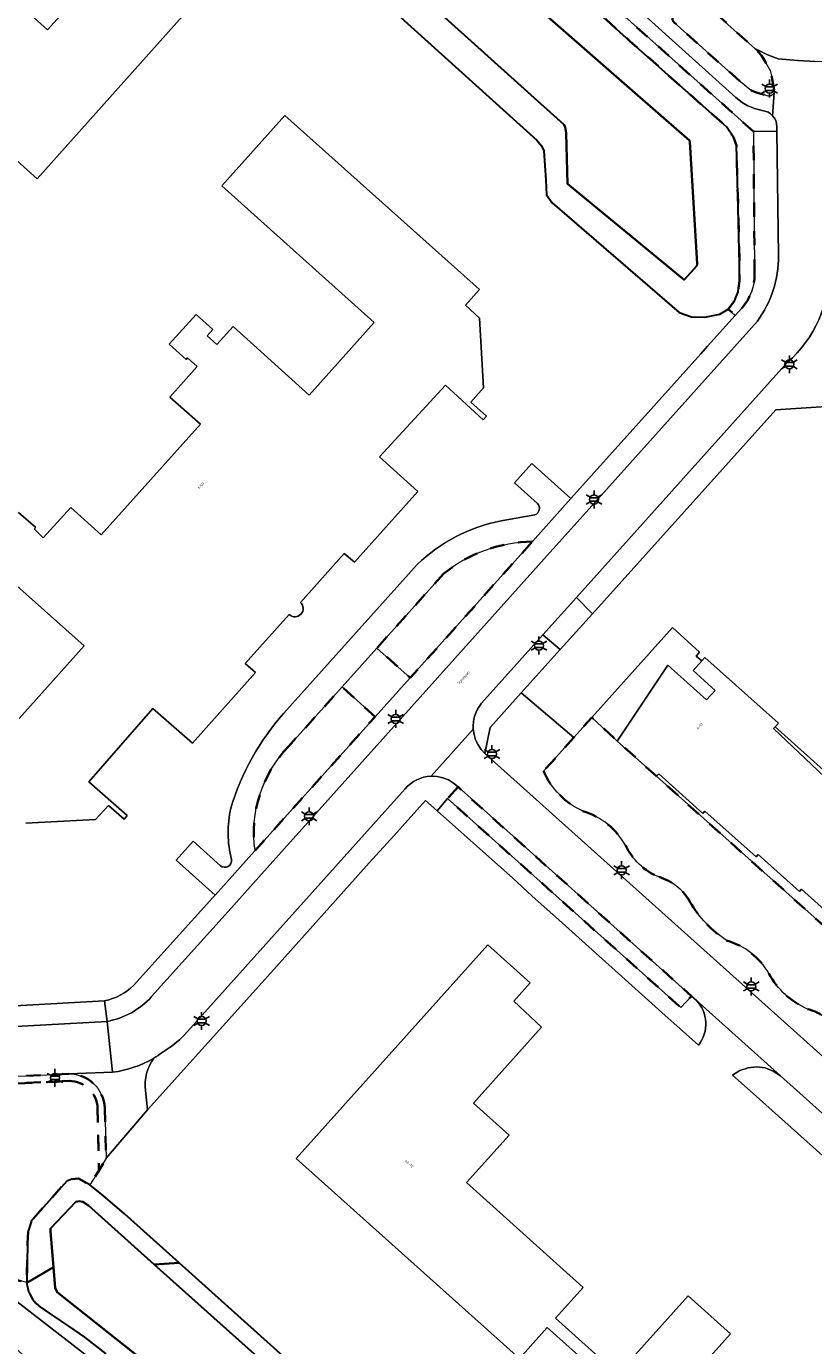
# Model space of a CAD drawing. Extents: x 105780 to 185197, y 477999 to 525027.
# Tile 138 of 256: x 108600 to 108711, y 478250 to 478435. Entities that reach past the tile are written whole.
import ezdxf
from ezdxf.enums import TextEntityAlignment as Align

# ---------------------------------------------------------------- set-up
doc = ezdxf.new("R2010")
doc.units = 0
doc.linetypes.add('XX-HIDDEN', pattern=[4, 2, -2])
for name, color, linetype, lineweight in [('B-GV-GR-MATERIAALGRENS-G', 252, 'XX-HIDDEN', 35), ('B-RO-IE-MEUBILAIR_WEGMEUBILAIR-S', 252, 'Continuous', 25), ('B-WE-GW-WATERGANG_SLOOT_INSTEEK-G', 252, 'Continuous', 30), ('B-XX-KG-KADASTRAAL_BEBOUWING-G', 252, 'Continuous', 20), ('B1-WE-OG-BEBOUWING-T18', 7, 'Continuous', 18), ('B1-WE-OG-TERREIN_ERF-GV', 252, 'Continuous', 18), ('B1-WE-OG-TOPOGRAFIE-T18', 10, 'Continuous', 18), ('B1-WE-OG-WEG-GV', 7, 'Continuous', 18), ('B1-WE-VH-VERHARDING_ASFALT-GV', 252, 'Continuous', 18), ('B1-WE-VH-VERHARDING_BEDRIJFSVLOERPLAAT-GV', 252, 'Continuous', 18), ('B1-WE-VH-VERHARDING_BETONSTRAATSTEEN-GV', 252, 'Continuous', 18), ('B1-WE-VH-VERHARDING_TEGEL-GV', 252, 'Continuous', 18)]:
    doc.layers.add(name, color=color, linetype=linetype, lineweight=lineweight)
doc.styles.add('NLCS-ISO', font='NLCS-ISO.ttf')
doc.styles.add('NLCS-ISO-M200-T18', font='NLCS-ISO.ttf', dxfattribs={"height": 0.36})

# ---------------------------------------------------------------- blocks, each defined once
blk = doc.blocks.new('B-SIE-WEG_LICHTMAST-SO')
at = {"ltscale": 0.1}
for p, q in [((-1.1, 0.63), (-2.19, 1.27)), ((0, 1.27), (0, 2.53)), ((1.1, 0.63), (2.19, 1.27)), ((-1.1, -0.63), (-2.19, -1.27)), ((0, -1.27), (0, -2.53)), ((1.1, -0.63), (2.19, -1.27))]:
    blk.add_line(p, q, dxfattribs=at)
at = {"flags": 128}
for points in [[(-1.16, 0.5), (1.16, 0.5)], [(-1.16, -0.5), (1.16, -0.5)]]:
    blk.add_lwpolyline(points, dxfattribs=at)
at = {"ltscale": 0.1}
blk.add_circle((0, 0), 1.27, dxfattribs=at)
at = {"style": 'NLCS-ISO'}
blk.add_attdef('TYPE', text='', height=1.8, dxfattribs=at).set_placement((0, 2.53), align=Align.BOTTOM_CENTER)

msp = doc.modelspace()

# ---------------------------------------------------------------- linework, layer by layer
at = {"layer": 'B-GV-GR-MATERIAALGRENS-G', "flags": 128}
for points in [[(108702.292, 478400.69), (108702.124, 478420.692), (108600.383, 478511.714), (108597.167, 478514.569), (108568.306, 478513.001), (108533.712, 478474.402), (108528.404, 478468.536), (108529.645, 478467.416), (108533.614, 478463.834), (108538.247, 478459.954), (108540.403, 478462.887), (108537.811, 478464.532), (108536.787, 478465.532), (108534.126, 478468.128), (108533.97, 478469.133), (108534.372, 478470.197), (108535.171, 478471.376), (108535.981, 478472.51), (108537.781, 478474.79), (108563.237, 478505.094), (108566.959, 478508.559), (108569.078, 478510.09), (108571.185, 478510.968), (108573.852, 478511.444)], [(108573.852, 478511.444), (108582.726, 478511.723), (108593.388, 478512.058), (108595.432, 478511.848), (108596.907, 478511.43), (108598.46, 478510.574), (108624.247, 478487.544), (108651.709, 478463.177), (108684.743, 478433.438), (108698.345, 478421.344), (108699.321, 478419.888), (108699.737, 478418.748), (108699.919, 478411.89), (108700.183, 478402.005), (108700.142, 478399.696), (108700.037, 478398.656), (108699.983, 478398.129), (108699.482, 478396.874), (108698.59, 478395.713), (108699.564, 478394.815), (108700.504, 478395.862)], [(108658.571, 478358.512), (108649.142, 478348.006), (108653.826, 478343.803), (108671.029, 478362.986)], [(108648.907, 478338.348), (108644.236, 478342.54), (108636.692, 478334.134)], [(108632.001, 478319.501), (108648.907, 478338.348)], [(108688.491, 478329.954), (108682.959, 478334.922), (108679.387, 478338.253), (108676.838, 478335.402), (108672.595, 478330.658)], [(108724.696, 478283.796), (108731.521, 478291.468), (108688.491, 478329.954)], [(108546.548, 478309.453), (108544.912, 478307.513), (108543.681, 478306.116), (108541.248, 478303.309), (108541.005, 478303.029), (108548.432, 478296.131), (108558.544, 478287.881), (108561.307, 478285.627), (108562.555, 478284.609), (108565.926, 478281.859), (108567.535, 478280.547), (108574.382, 478274.961), (108583.86, 478267.656), (108585.824, 478266.094), (108586.617, 478265.462), (108592.95, 478260.425), (108593.33, 478260.33), (108595.851, 478259.699), (108599.867, 478258.694), (108599.875, 478258.692), (108599.998, 478264.223), (108600.072, 478265.922), (108600.285, 478266.622), (108600.534, 478267.439), (108605.513, 478272.973), (108606.216, 478273.266), (108607.176, 478273.336), (108608.729, 478272.481), (108610.025, 478274.41), (108609.845, 478283.225)], [(108557.923, 478300.66), (108547.232, 478310.249), (108546.548, 478309.453), (108546.836, 478309.194), (108566.476, 478291.561), (108571.443, 478287.792), (108574.291, 478286.447), (108577.382, 478285.69), (108580.773, 478285.803), (108592.678, 478286.417), (108597.698, 478286.692), (108605.835, 478287.087)], [(108605.835, 478287.087), (108597.698, 478286.692), (108592.678, 478286.417), (108580.773, 478285.803), (108577.382, 478285.69), (108574.291, 478286.447), (108571.443, 478287.792), (108566.476, 478291.561), (108546.836, 478309.194), (108546.548, 478309.453)], [(108605.813, 478288.087), (108596.665, 478287.643), (108593.637, 478287.468), (108580.73, 478286.802), (108577.486, 478286.694)], [(108609.845, 478283.225), (108610.025, 478274.41), (108611.046, 478276.238), (108610.844, 478283.257)]]:
    msp.add_lwpolyline(points, dxfattribs=at)
for points in [[(108693.478, 478440.32), (108692.969, 478440.311), (108691.222, 478438.372), (108690.932, 478437.848), (108690.757, 478437.296), (108690.72, 478436.844), (108690.748, 478436.35), (108690.969, 478436.029), (108700.323, 478427.677), (108701.602, 478426.605), (108702.254, 478426.276), (108704.194, 478425.683), (108704.578, 478425.731), (108704.789, 478425.857), (108705.03, 478426.151), (108705.058, 478426.532), (108704.724, 478428.368), (108704.46, 478429.287), (108703.703, 478430.711), (108703.247, 478431.392), (108702.802, 478431.918), (108702.339, 478432.374)], [(108660.554, 478328.451), (108659.073, 478326.832), (108691.902, 478297.412), (108693.419, 478299.024)]]:
    msp.add_lwpolyline(points, close=True, dxfattribs=at)
for points in [[(108700.504, 478395.862, 0.1793222), (108702.292, 478400.69)], [(108671.029, 478362.986, 0.1679423), (108658.571, 478358.512)], [(108636.692, 478334.134, 0.2299648), (108632.001, 478319.501)], [(108672.595, 478330.658, 0.180605), (108678.136, 478325.042)], [(108678.136, 478325.042, -0.1922479), (108684.102, 478320.277)], [(108684.102, 478320.277, 0.1883349), (108688.837, 478315.789)], [(108688.837, 478315.789, -0.1959296), (108693.196, 478312.283)], [(108693.196, 478312.283, 0.1135308), (108698.338, 478306.846)], [(108698.338, 478306.846, -0.1963055), (108704.309, 478302.196)], [(108704.309, 478302.196, 0.1706125), (108709.791, 478297.186)], [(108709.791, 478297.186, -0.2460963), (108714.005, 478293.521)], [(108610.844, 478283.257, 0.4016798), (108605.813, 478288.087)], [(108609.845, 478283.225, 0.3991336), (108605.835, 478287.087)], [(108605.835, 478287.087, -0.3991336), (108609.845, 478283.225)]]:
    msp.add_lwpolyline(points, format="xyb", dxfattribs=at)
at = {"layer": 'B-WE-GW-WATERGANG_SLOOT_INSTEEK-G', "flags": 128}
for points in [[(108593.483, 478507.603), (108608.8, 478493.866), (108626.224, 478478.566), (108642.703, 478464.024), (108663.125, 478445.708), (108685.828, 478425.827), (108693.124, 478419.422), (108693.165, 478419.247), (108694.213, 478402.101), (108694.164, 478401.797), (108692.386, 478399.824), (108675.976, 478413.318), (108675.754, 478420.47), (108675.638, 478421.343), (108675.427, 478421.696), (108658.223, 478437.166), (108629.606, 478462.774), (108603.956, 478486.106), (108603.181, 478486.643), (108602.399, 478486.788), (108601.834, 478486.885), (108583.429, 478485.754)], [(108583.429, 478485.754), (108601.834, 478486.885), (108602.399, 478486.788), (108603.181, 478486.643), (108603.956, 478486.106), (108629.606, 478462.774), (108658.223, 478437.166), (108675.427, 478421.696), (108675.638, 478421.343), (108675.754, 478420.47), (108675.976, 478413.318), (108692.386, 478399.824), (108694.164, 478401.797), (108694.213, 478402.101), (108693.165, 478419.247), (108693.124, 478419.422), (108685.828, 478425.827), (108663.125, 478445.708), (108642.703, 478464.024), (108626.224, 478478.566), (108608.8, 478493.866), (108593.483, 478507.603)], [(108651.992, 478437.197), (108671.639, 478419.461), (108672.28, 478418.709), (108672.615, 478417.962), (108672.935, 478413.86), (108672.986, 478411.811), (108673.794, 478410.664), (108691.652, 478395.226), (108693.428, 478394.628), (108695.301, 478394.551), (108697.4, 478394.994), (108698.59, 478395.713), (108699.482, 478396.874), (108699.983, 478398.129), (108700.037, 478398.656), (108700.142, 478399.696), (108700.183, 478402.005), (108699.919, 478411.89), (108699.737, 478418.748), (108699.321, 478419.888), (108698.345, 478421.344), (108684.743, 478433.438), (108651.709, 478463.177)], [(108616.397, 478247.626), (108604.148, 478257.343), (108603.854, 478257.958), (108603.615, 478260.896), (108599.875, 478258.692), (108599.89, 478258.482), (108599.921, 478258.272), (108600.012, 478257.857), (108600.14, 478257.452), (108600.303, 478257.06), (108600.701, 478256.368), (108601.208, 478255.751), (108601.811, 478255.228), (108603.047, 478254.389), (108604.696, 478253.27), (108604.746, 478253.236), (108605.729, 478252.569), (108608.014, 478251.018), (108610.986, 478248.688)]]:
    msp.add_lwpolyline(points, dxfattribs=at)
for points in [[(108608.729, 478272.481), (108607.176, 478273.336), (108606.216, 478273.266), (108605.513, 478272.973), (108600.534, 478267.439), (108600.285, 478266.622), (108600.072, 478265.922), (108599.998, 478264.223), (108599.875, 478258.692), (108603.615, 478260.896), (108603.209, 478265.901), (108603.217, 478266.337), (108606.769, 478270.066), (108607.25, 478270.145), (108607.771, 478270.048), (108608.547, 478269.555), (108617.811, 478261.262), (108621.32, 478261.476), (108613.626, 478268.385), (108610.663, 478270.921)], [(108660.801, 478222.568), (108632.831, 478247.815), (108617.811, 478261.262), (108608.547, 478269.555), (108607.771, 478270.048), (108607.25, 478270.145), (108606.769, 478270.066), (108603.217, 478266.337), (108603.209, 478265.901), (108603.615, 478260.896), (108603.854, 478257.958), (108604.148, 478257.343), (108616.397, 478247.626), (108617.561, 478246.908), (108646.492, 478224.258), (108669.059, 478206.515), (108682.347, 478196.344), (108694.524, 478185.015), (108706.455, 478174.52), (108726.233, 478156.782), (108733.618, 478150.506), (108737.806, 478155.662), (108716.658, 478174.819), (108685.674, 478202.125)], [(108621.32, 478261.476), (108617.811, 478261.262), (108632.831, 478247.815), (108660.801, 478222.568), (108685.674, 478202.125), (108716.658, 478174.819), (108737.806, 478155.662), (108737.617, 478159.767), (108737.228, 478159.952), (108707.418, 478187.107), (108675.843, 478213.072), (108643.829, 478241.267)]]:
    msp.add_lwpolyline(points, close=True, dxfattribs=at)
at = {"layer": 'B-XX-KG-KADASTRAAL_BEBOUWING-G', "flags": 128}
for points in [[(108590.646, 478423.645), (108601.359, 478414.022), (108622.942, 478438.226), (108585.879, 478471.459)], [(108584.262, 478469.613), (108611.737, 478444.938), (108602.806, 478435.016), (108585.399, 478450.684)], [(108638.397, 478354.439), (108644.555, 478361.307), (108645.985, 478360.073), (108654.891, 478370.016), (108649.503, 478374.918), (108658.775, 478385.004), (108664.075, 478380.131), (108664.55, 478380.649), (108662.367, 478382.616), (108664.139, 478384.63), (108663.591, 478394.444), (108661.608, 478396.245), (108663.566, 478398.448), (108636.19, 478422.94), (108627.314, 478413.033), (108648.764, 478393.815), (108639.622, 478383.611), (108628.901, 478393.249), (108626.642, 478390.703), (108625.279, 478391.924), (108626.074, 478392.817), (108623.693, 478394.963), (108619.924, 478390.76), (108622.292, 478388.637), (108622.492, 478388.86), (108623.854, 478387.638), (108620.026, 478383.335), (108624.337, 478379.5), (108610.34, 478363.957), (108606.068, 478367.782), (108602.198, 478363.518), (108600.949, 478364.715), (108601.123, 478365.034), (108598.702, 478367.083)], [(108597.219, 478357.907), (108607.943, 478348.296), (108598.813, 478338.109)], [(108614.022, 478324.432), (108608.599, 478329.168), (108617.611, 478339.487), (108623.174, 478334.64), (108632.059, 478344.547), (108630.622, 478345.836), (108636.786, 478352.716)], [(108599.742, 478323.35), (108609.557, 478323.878), (108611.365, 478325.858), (108613.56, 478323.903), (108614.022, 478324.432)], [(108694.103, 478246.127), (108698.917, 478251.481), (108692.962, 478256.837), (108683.038, 478245.803), (108674.264, 478253.694), (108678.156, 478258.021), (108661.739, 478272.786), (108667.744, 478279.463), (108662.74, 478283.963), (108672.321, 478294.633), (108668.389, 478298.29), (108670.701, 478300.906), (108664.751, 478306.249), (108637.775, 478276.175), (108669.204, 478248.021), (108673.111, 478252.376), (108681.915, 478244.489)]]:
    msp.add_lwpolyline(points, dxfattribs=at)
for points in [[(108584.262, 478469.613), (108582.131, 478467.271), (108580.125, 478469.122), (108570.641, 478468.59), (108568.813, 478466.521), (108566.45, 478468.646), (108566.335, 478468.512), (108565.979, 478468.096), (108571.327, 478463.301), (108557.315, 478447.659), (108561.312, 478444.053), (108556.395, 478438.531), (108556.788, 478438.174), (108557.822, 478439.181), (108579.376, 478419.779), (108588.301, 478429.693), (108576.26, 478440.532), (108585.399, 478450.684), (108602.806, 478435.016), (108611.737, 478444.938)], [(108694.846, 478346.184), (108694.071, 478346.88), (108694.526, 478347.45), (108690.75, 478350.907), (108679.387, 478338.253), (108682.959, 478334.922), (108690.08, 478345.607), (108695.53, 478340.697), (108696.744, 478342.052), (108693.637, 478344.834)], [(108705.178, 478336.924), (108705.648, 478337.435), (108695.305, 478346.697), (108694.846, 478346.184), (108693.637, 478344.834), (108696.744, 478342.052), (108695.53, 478340.697), (108690.08, 478345.607), (108682.959, 478334.922), (108688.491, 478329.954), (108688.789, 478330.298), (108695.004, 478324.722), (108695.305, 478325.057), (108702.486, 478318.61), (108702.786, 478318.945), (108708.592, 478313.737), (108708.893, 478314.072), (108715.776, 478307.892), (108723.778, 478318.834), (108704.966, 478336.693)], [(108705.178, 478336.924), (108704.966, 478336.693), (108723.778, 478318.834), (108715.776, 478307.892), (108708.893, 478314.072), (108708.592, 478313.737), (108702.786, 478318.945), (108702.486, 478318.61), (108695.305, 478325.057), (108695.004, 478324.722), (108688.789, 478330.298), (108688.491, 478329.954), (108731.521, 478291.468), (108734.833, 478295.191), (108738.872, 478299.732), (108742.333, 478303.622)]]:
    msp.add_lwpolyline(points, close=True, dxfattribs=at)
msp.add_lwpolyline([(108636.786, 478352.716, 0.9988016), (108638.397, 478354.439)], format="xyb", dxfattribs=at)
at = {"layer": 'B1-WE-OG-TERREIN_ERF-GV', "flags": 128}
for points in [[(108671.735, 478368.335), (108668.493, 478371.241), (108670.943, 478373.974), (108676.44, 478369.055), (108694.706, 478389.403), (108695.667, 478390.474), (108699.564, 478394.815), (108698.59, 478395.713), (108697.4, 478394.994), (108695.301, 478394.551), (108693.428, 478394.628), (108691.652, 478395.226), (108673.794, 478410.664), (108672.986, 478411.811), (108672.935, 478413.86), (108672.615, 478417.962), (108672.28, 478418.709), (108671.639, 478419.461), (108651.992, 478437.197), (108634.29, 478454.027), (108609.018, 478476.569), (108601.291, 478483.286), (108599.993, 478483.788), (108583.437, 478483.192)], [(108585.879, 478471.459), (108622.942, 478438.226), (108601.359, 478414.022), (108590.646, 478423.645)], [(108598.702, 478367.083), (108601.123, 478365.034), (108600.949, 478364.715), (108602.198, 478363.518), (108606.068, 478367.782), (108610.34, 478363.957), (108624.337, 478379.5), (108620.026, 478383.335), (108623.854, 478387.638), (108622.492, 478388.86), (108622.292, 478388.637), (108619.924, 478390.76), (108623.693, 478394.963), (108626.074, 478392.817), (108625.279, 478391.924), (108626.642, 478390.703), (108628.901, 478393.249), (108639.622, 478383.611), (108648.764, 478393.815), (108627.314, 478413.033), (108636.19, 478422.94), (108663.566, 478398.448), (108661.608, 478396.245), (108663.591, 478394.444), (108664.139, 478384.63), (108662.367, 478382.616), (108664.55, 478380.649), (108664.075, 478380.131), (108658.775, 478385.004), (108649.503, 478374.918), (108654.891, 478370.016), (108645.985, 478360.073), (108644.555, 478361.307), (108638.397, 478354.439)], [(108723.701, 478382.752), (108705.261, 478381.521), (108679.468, 478352.831), (108674.951, 478347.806), (108669.457, 478341.695), (108676.838, 478335.402), (108679.387, 478338.253), (108690.75, 478350.907), (108694.526, 478347.45), (108694.071, 478346.88), (108694.846, 478346.184), (108695.305, 478346.697), (108705.648, 478337.435), (108705.178, 478336.924), (108742.333, 478303.622)], [(108666.63, 478365.918), (108671.382, 478366.754)], [(108636.029, 478338.834), (108654.81, 478359.76)], [(108598.813, 478338.109), (108607.943, 478348.296), (108597.219, 478357.907)], [(108636.786, 478352.716), (108630.622, 478345.836), (108632.059, 478344.547), (108623.174, 478334.64), (108617.611, 478339.487), (108608.599, 478329.168), (108614.022, 478324.432)], [(108694.387, 478292.104), (108689.238, 478296.725), (108675.194, 478309.332), (108670.959, 478313.15), (108668.258, 478315.605), (108657.609, 478325.084), (108655.973, 478326.54), (108653.523, 478323.824), (108651.504, 478321.586), (108648.058, 478317.766), (108634.196, 478302.303), (108616.878, 478283.029), (108611.046, 478276.238), (108610.025, 478274.41), (108608.729, 478272.481), (108610.663, 478270.921), (108613.626, 478268.385), (108621.32, 478261.476), (108643.829, 478241.267)], [(108614.022, 478324.432), (108613.56, 478323.903), (108611.365, 478325.858), (108609.557, 478323.878), (108599.742, 478323.35)], [(108614.916, 478300.513), (108626.034, 478312.877), (108626.367, 478313.248), (108620.897, 478318.153), (108623.28, 478320.811), (108627.128, 478317.361)], [(108681.915, 478244.489), (108673.111, 478252.376), (108669.204, 478248.021), (108637.775, 478276.175), (108664.751, 478306.249), (108670.701, 478300.906), (108668.389, 478298.29), (108672.321, 478294.633), (108662.74, 478283.963), (108667.744, 478279.463), (108661.739, 478272.786), (108678.156, 478258.021), (108674.264, 478253.694), (108683.038, 478245.803), (108692.962, 478256.837), (108698.917, 478251.481), (108694.103, 478246.127)], [(108578.824, 478296.596), (108610.832, 478298.341)], [(108705.924, 478287.809), (108694.054, 478298.459)], [(108750.367, 478242.009), (108731.529, 478258.773), (108732.34, 478259.676), (108721.587, 478269.465), (108720.783, 478268.577), (108702.077, 478285.301), (108699.187, 478287.885), (108700.213, 478288.535), (108701.361, 478288.933), (108702.569, 478289.059), (108703.774, 478288.906), (108704.913, 478288.482), (108705.924, 478287.809)]]:
    msp.add_lwpolyline(points, dxfattribs=at)
at = {"layer": 'B1-WE-OG-TERREIN_ERF-GV'}
for points in [[(108671.382, 478366.754, 0.5294276), (108671.735, 478368.335)], [(108654.81, 478359.76, -0.145513), (108666.63, 478365.918)], [(108638.397, 478354.439, -0.9988016), (108636.786, 478352.716)], [(108628.599, 478325.486, -0.1089508), (108636.029, 478338.834)], [(108628.689, 478318.232, -0.1226926), (108628.599, 478325.486)], [(108627.128, 478317.361, 0.6774627), (108628.689, 478318.232)], [(108610.832, 478298.341, 0.1396559), (108614.916, 478300.513)], [(108694.054, 478298.459, -0.3787641), (108694.387, 478292.104)]]:
    msp.add_lwpolyline(points, format="xyb", dxfattribs=at)
at = {"layer": 'B1-WE-OG-WEG-GV', "flags": 128}
for points in [[(108622.264, 478237.601), (108598.036, 478256.379), (108592.95, 478260.425), (108586.617, 478265.462), (108585.824, 478266.094), (108583.86, 478267.656), (108574.382, 478274.961), (108567.535, 478280.547), (108565.926, 478281.859), (108562.555, 478284.609), (108561.307, 478285.627), (108558.544, 478287.881), (108548.432, 478296.131), (108541.005, 478303.029), (108540.058, 478301.914), (108551.998, 478291.334), (108563.896, 478280.705), (108575.75, 478270.029), (108587.561, 478259.304), (108599.328, 478248.532)], [(108610.986, 478248.688), (108608.014, 478251.018), (108605.729, 478252.569), (108604.746, 478253.236), (108604.696, 478253.27), (108603.047, 478254.389), (108601.811, 478255.228), (108601.208, 478255.751), (108600.701, 478256.368), (108600.303, 478257.06), (108600.14, 478257.452), (108600.012, 478257.857), (108599.921, 478258.272), (108599.89, 478258.482), (108599.875, 478258.692), (108599.867, 478258.694), (108595.851, 478259.699), (108593.33, 478260.33), (108592.95, 478260.425), (108598.036, 478256.379), (108622.264, 478237.601)]]:
    msp.add_lwpolyline(points, dxfattribs=at)
at = {"layer": 'B1-WE-VH-VERHARDING_ASFALT-GV', "flags": 128}
for points in [[(108693.478, 478440.32), (108702.339, 478432.374), (108704.027, 478431.535), (108705.621, 478430.942), (108708.364, 478430.682), (108710.811, 478430.571), (108712.812, 478430.608), (108719.809, 478431.352), (108720.978, 478431.497), (108720.96, 478436.817)], [(108710.811, 478430.571), (108708.364, 478430.682), (108705.621, 478430.942), (108704.027, 478431.535), (108702.339, 478432.374), (108702.802, 478431.918), (108703.247, 478431.392), (108703.703, 478430.711), (108704.46, 478429.287), (108704.724, 478428.368), (108705.058, 478426.532), (108705.03, 478426.151), (108704.794, 478422.906), (108705.073, 478422.567), (108705.312, 478422.163), (108705.421, 478421.345), (108705.429, 478420.738), (108705.671, 478403.205)], [(108702.68, 478393.996), (108678.583, 478367.124), (108673.103, 478361.013), (108633.71, 478317.084), (108628.197, 478310.937), (108617.444, 478298.945)], [(108663.855, 478340.236), (108672.504, 478349.87), (108677.22, 478355.123), (108706.936, 478388.225)], [(108656.765, 478329.97), (108662.693, 478336.599)], [(108664.339, 478333.154), (108663.808, 478333.727), (108663.369, 478334.373), (108663.032, 478335.078), (108662.805, 478335.826), (108662.693, 478336.599), (108656.765, 478329.97), (108657.604, 478329.931), (108658.425, 478329.753), (108659.204, 478329.441), (108659.92, 478329.003), (108660.554, 478328.451), (108693.419, 478299.024), (108694.054, 478298.459), (108705.924, 478287.809), (108754.115, 478244.588)], [(108726.854, 478277.116), (108664.339, 478333.154)], [(108622.062, 478293.576), (108653.101, 478328.17)], [(108577.486, 478286.694), (108580.73, 478286.802), (108593.637, 478287.468), (108596.665, 478287.643), (108605.813, 478288.087), (108611.954, 478288.312), (108611.177, 478295.456), (108578.555, 478293.672)], [(108611.177, 478295.456), (108611.954, 478288.312)]]:
    msp.add_lwpolyline(points, dxfattribs=at)
at = {"layer": 'B1-WE-VH-VERHARDING_ASFALT-GV'}
for points in [[(108705.671, 478403.205, -0.1562482), (108702.68, 478393.996)], [(108706.936, 478388.225, 0.2237224), (108712.728, 478401.472)], [(108662.693, 478336.599, -0.1907585), (108663.855, 478340.236)], [(108653.101, 478328.17, -0.2127538), (108656.765, 478329.97)], [(108617.444, 478298.945, -0.1625772), (108611.177, 478295.456)], [(108618.913, 478291.102, 0.0730856), (108622.062, 478293.576)], [(108617.759, 478290.289, 0.0218218), (108618.913, 478291.102)], [(108611.954, 478288.312, 0.0990091), (108617.759, 478290.289)]]:
    msp.add_lwpolyline(points, format="xyb", dxfattribs=at)
at = {"layer": 'B1-WE-VH-VERHARDING_BEDRIJFSVLOERPLAAT-GV', "flags": 128}
msp.add_lwpolyline([(108653.826, 478343.803), (108649.142, 478348.006), (108644.236, 478342.54), (108648.907, 478338.348)], close=True, dxfattribs=at)
at = {"layer": 'B1-WE-VH-VERHARDING_BETONSTRAATSTEEN-GV', "flags": 128}
for points in [[(108676.44, 478369.055), (108670.943, 478373.974), (108668.493, 478371.241), (108671.735, 478368.335)], [(108671.029, 478362.986), (108676.44, 478369.055)], [(108671.382, 478366.754), (108666.63, 478365.918)], [(108654.81, 478359.76), (108636.029, 478338.834)], [(108636.692, 478334.134), (108644.236, 478342.54), (108649.142, 478348.006), (108658.571, 478358.512)], [(108627.128, 478317.361), (108623.28, 478320.811), (108620.897, 478318.153), (108626.367, 478313.248), (108631.56, 478319.011), (108632.001, 478319.501)], [(108611.954, 478288.312), (108605.813, 478288.087)], [(108610.844, 478283.257), (108611.046, 478276.238), (108616.878, 478283.029), (108616.575, 478285.751)]]:
    msp.add_lwpolyline(points, dxfattribs=at)
at = {"layer": 'B1-WE-VH-VERHARDING_BETONSTRAATSTEEN-GV'}
for points in [[(108671.735, 478368.335, -0.5294276), (108671.382, 478366.754)], [(108666.63, 478365.918, 0.145513), (108654.81, 478359.76)], [(108658.571, 478358.512, -0.1679423), (108671.029, 478362.986)], [(108636.029, 478338.834, 0.1089508), (108628.599, 478325.486)], [(108632.001, 478319.501, -0.2299648), (108636.692, 478334.134)], [(108628.599, 478325.486, 0.1226926), (108628.689, 478318.232)], [(108628.689, 478318.232, -0.6774627), (108627.128, 478317.361)], [(108617.759, 478290.289, -0.0990091), (108611.954, 478288.312)], [(108616.575, 478285.751, -0.1921814), (108617.759, 478290.289)], [(108605.813, 478288.087, -0.4016798), (108610.844, 478283.257)]]:
    msp.add_lwpolyline(points, format="xyb", dxfattribs=at)
at = {"layer": 'B1-WE-VH-VERHARDING_TEGEL-GV', "flags": 128}
for points in [[(108601.754, 478513.259), (108600.383, 478511.714), (108702.124, 478420.692), (108705.429, 478420.738), (108705.421, 478421.345), (108705.312, 478422.163), (108705.073, 478422.567), (108704.794, 478422.906), (108704.507, 478423.206), (108704.224, 478423.412), (108702.293, 478423.962), (108701.24, 478424.357), (108700.536, 478424.781), (108699.64, 478425.474), (108678.385, 478444.675), (108659.496, 478461.52), (108655.587, 478465.005)], [(108679.468, 478352.831), (108677.22, 478355.123), (108672.504, 478349.87), (108674.951, 478347.806)], [(108705.924, 478287.809), (108704.913, 478288.482), (108703.774, 478288.906), (108702.569, 478289.059), (108701.361, 478288.933), (108700.213, 478288.535), (108699.187, 478287.885), (108702.077, 478285.301), (108720.783, 478268.577), (108721.587, 478269.465), (108732.34, 478259.676), (108731.529, 478258.773), (108750.367, 478242.009), (108755.017, 478237.871), (108755.587, 478239.117), (108755.825, 478240.467), (108755.716, 478241.833), (108755.265, 478243.127), (108754.503, 478244.266), (108754.115, 478244.588)]]:
    msp.add_lwpolyline(points, close=True, dxfattribs=at)
for points in [[(108678.385, 478444.675), (108699.64, 478425.474), (108700.536, 478424.781), (108701.24, 478424.357), (108702.293, 478423.962), (108704.224, 478423.412), (108704.507, 478423.206), (108704.794, 478422.906), (108705.03, 478426.151), (108704.789, 478425.857), (108704.578, 478425.731), (108704.194, 478425.683), (108702.254, 478426.276), (108701.602, 478426.605), (108700.323, 478427.677), (108690.969, 478436.029)], [(108705.671, 478403.205), (108705.429, 478420.738), (108702.124, 478420.692), (108702.292, 478400.69)], [(108700.504, 478395.862), (108699.564, 478394.815), (108695.667, 478390.474), (108694.706, 478389.403), (108676.44, 478369.055), (108671.029, 478362.986), (108653.826, 478343.803), (108648.907, 478338.348), (108632.001, 478319.501), (108631.56, 478319.011), (108626.367, 478313.248), (108626.034, 478312.877), (108614.916, 478300.513)], [(108678.583, 478367.124), (108702.68, 478393.996)], [(108706.936, 478388.225), (108677.22, 478355.123), (108679.468, 478352.831), (108705.261, 478381.521), (108723.701, 478382.752)], [(108617.444, 478298.945), (108628.197, 478310.937), (108633.71, 478317.084), (108673.103, 478361.013), (108678.583, 478367.124)], [(108662.693, 478336.599), (108662.805, 478335.826), (108663.032, 478335.078), (108663.369, 478334.373), (108663.808, 478333.727), (108664.339, 478333.154), (108665.085, 478336.831), (108669.457, 478341.695), (108674.951, 478347.806), (108672.504, 478349.87)], [(108672.504, 478349.87), (108663.855, 478340.236)], [(108672.595, 478330.658), (108676.838, 478335.402), (108669.457, 478341.695), (108665.085, 478336.831), (108664.339, 478333.154), (108726.854, 478277.116)], [(108657.609, 478325.084), (108659.073, 478326.832), (108660.554, 478328.451), (108659.92, 478329.003), (108659.204, 478329.441), (108658.425, 478329.753), (108657.604, 478329.931), (108656.765, 478329.97)], [(108653.101, 478328.17), (108622.062, 478293.576)], [(108616.575, 478285.751), (108616.878, 478283.029), (108634.196, 478302.303), (108648.058, 478317.766), (108651.504, 478321.586), (108653.523, 478323.824), (108655.973, 478326.54), (108657.609, 478325.084)], [(108659.073, 478326.832), (108657.609, 478325.084), (108668.258, 478315.605), (108670.959, 478313.15), (108675.194, 478309.332), (108689.238, 478296.725), (108694.387, 478292.104)], [(108694.054, 478298.459), (108693.419, 478299.024), (108691.902, 478297.412), (108659.073, 478326.832)], [(108578.555, 478293.672), (108611.177, 478295.456), (108610.832, 478298.341)], [(108610.832, 478298.341), (108578.824, 478296.596)], [(108610.832, 478298.341), (108611.177, 478295.456)]]:
    msp.add_lwpolyline(points, dxfattribs=at)
at = {"layer": 'B1-WE-VH-VERHARDING_TEGEL-GV'}
for points in [[(108702.68, 478393.996, 0.1562482), (108705.671, 478403.205)], [(108702.292, 478400.69, -0.1793222), (108700.504, 478395.862)], [(108712.728, 478401.472, -0.2237224), (108706.936, 478388.225)], [(108663.855, 478340.236, 0.1907585), (108662.693, 478336.599)], [(108656.765, 478329.97, 0.2127538), (108653.101, 478328.17)], [(108678.136, 478325.042, -0.180605), (108672.595, 478330.658)], [(108684.102, 478320.277, 0.1922479), (108678.136, 478325.042)], [(108688.837, 478315.789, -0.1883349), (108684.102, 478320.277)], [(108693.196, 478312.283, 0.1959296), (108688.837, 478315.789)], [(108698.338, 478306.846, -0.1135308), (108693.196, 478312.283)], [(108704.309, 478302.196, 0.1963055), (108698.338, 478306.846)], [(108709.791, 478297.186, -0.1706125), (108704.309, 478302.196)], [(108614.916, 478300.513, -0.1396559), (108610.832, 478298.341)], [(108611.177, 478295.456, 0.1625772), (108617.444, 478298.945)], [(108694.387, 478292.104, 0.3787641), (108694.054, 478298.459)], [(108714.005, 478293.521, 0.2460963), (108709.791, 478297.186)], [(108622.062, 478293.576, -0.0730856), (108618.913, 478291.102)], [(108618.913, 478291.102, -0.0218218), (108617.759, 478290.289)], [(108617.759, 478290.289, 0.1921814), (108616.575, 478285.751)]]:
    msp.add_lwpolyline(points, format="xyb", dxfattribs=at)

# ---------------------------------------------------------------- block references
at = {"layer": 'B-RO-IE-MEUBILAIR_WEGMEUBILAIR-S', "xscale": 0.5, "yscale": 0.5, "zscale": 0.5}
for p in [(108704.395, 478426.741), (108707.189, 478387.936), (108679.697, 478368.911), (108671.939, 478348.353), (108651.794, 478338.025), (108665.328, 478333.085), (108639.604, 478324.323), (108683.57, 478316.731), (108701.813, 478300.378), (108624.478, 478295.52), (108603.841, 478287.515)]:
    msp.add_blockref('B-SIE-WEG_LICHTMAST-SO', p, dxfattribs=at)

# ---------------------------------------------------------------- texts
at = {"layer": 'B1-WE-OG-BEBOUWING-T18', "style": 'NLCS-ISO-M200-T18'}
for s, rotation, p in [('1-59', 48.2, (108624.402, 478370.837)), ('6-10', 44.5, (108694.552, 478336.998)), ('42-72', 318.2, (108653.68, 478275.423))]:
    msp.add_text(s, height=0.36, rotation=rotation, dxfattribs=at).set_placement(p, align=Align.MIDDLE)
at = {"layer": 'B1-WE-OG-TOPOGRAFIE-T18', "style": 'NLCS-ISO-M200-T18'}
msp.add_text('Spicalaan', height=0.36, rotation=48.1, dxfattribs=at).set_placement((108661.373, 478343.812), align=Align.MIDDLE)

doc.saveas('drawing.dxf')
